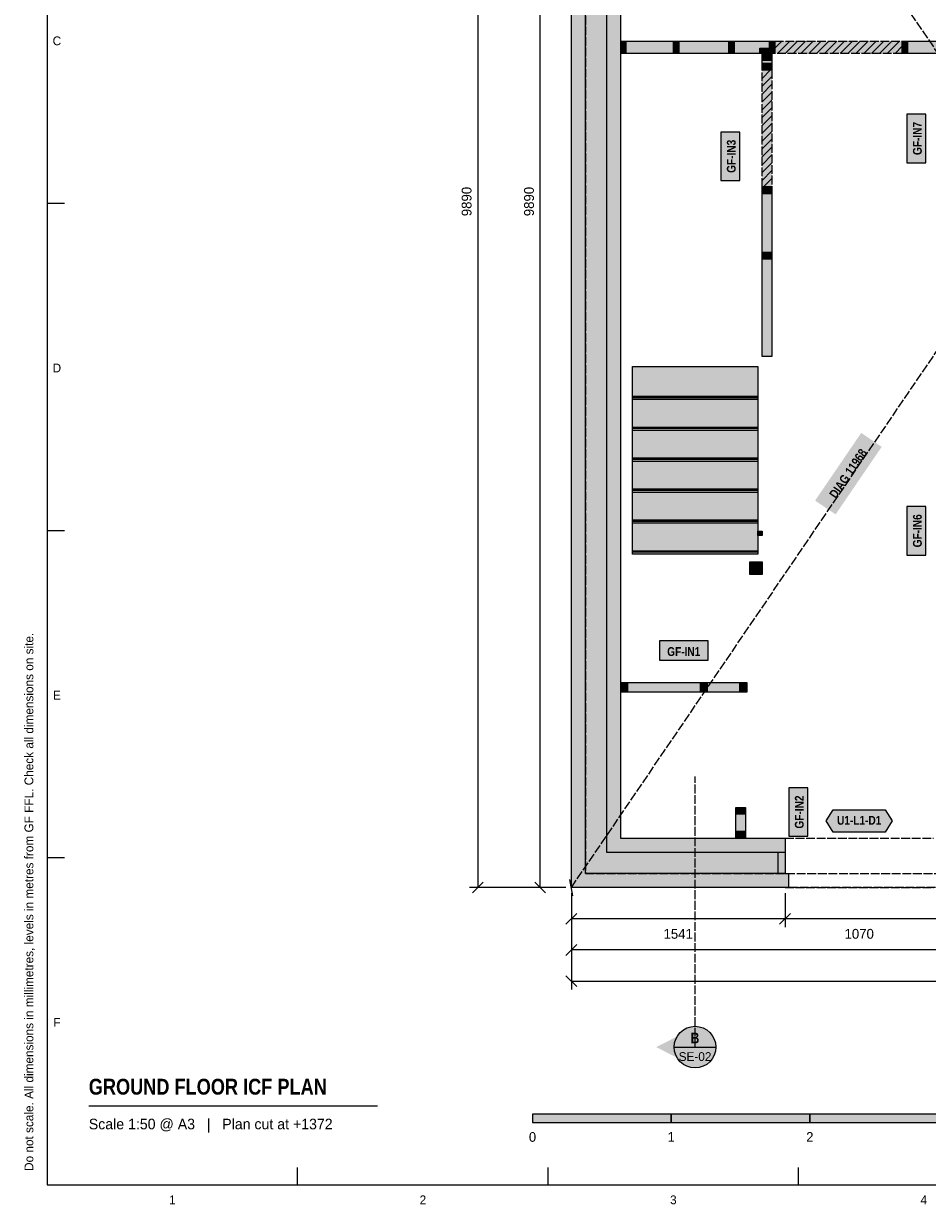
# Model space of a CAD drawing. Header units: millimetres. Extents: x 17 to 413, y 4 to 292.
# Tile 1 of 5: x 17 to 147, y 4 to 174. Entities that reach past the tile are written whole.
import ezdxf
from ezdxf.enums import TextEntityAlignment as Align

# ---------------------------------------------------------------- set-up
doc = ezdxf.new("R2010")
doc.units = ezdxf.units.MM
doc.linetypes.add('DASHED', pattern=[1.524, 1.27, -0.254])
for name, color, linetype in [('FILL-C_B2B2B5', 7, 'Continuous'), ('FILL-EPS', 7, 'Continuous'), ('FILL-INK', 7, 'Continuous'), ('FILL-RED', 7, 'Continuous'), ('FILL-TEAL_DK', 7, 'Continuous'), ('FILL-TIMBER', 7, 'Continuous'), ('FILL-WHITE', 7, 'Continuous'), ('LINE-C_85297A', 7, 'Continuous'), ('LINE-C_85297A-DASH', 7, 'DASHED'), ('LINE-INK', 7, 'Continuous'), ('LINE-INK-DASH', 7, 'DASHED'), ('LINE-RED', 7, 'Continuous'), ('LINE-RED-DASH', 7, 'DASHED'), ('LINE-STEEL_GREY', 7, 'Continuous'), ('LINE-STEEL_GREY-DASH', 7, 'DASHED'), ('LINE-TEAL_DK', 7, 'Continuous'), ('LINE-TIMBER_DK', 7, 'Continuous'), ('TEXT-C_85297A', 7, 'Continuous'), ('TEXT-INK', 7, 'Continuous'), ('TEXT-RED', 7, 'Continuous'), ('TEXT-STEEL_GREY', 7, 'Continuous'), ('TEXT-TEAL_DK', 7, 'Continuous')]:
    doc.layers.add(name, color=color, linetype=linetype)
doc.styles.add('OpenSansCondensed-Bold', font='OpenSansCondensed-Bold.ttf')

msp = doc.modelspace()

# ---------------------------------------------------------------- hatches: boundary and pattern name
at = {"layer": 'FILL-C_B2B2B5', "true_color": 0xb2b2b5}
h = msp.add_hatch(color=253, dxfattribs=at)
h.dxf.hatch_style = 1
h.paths.add_polyline_path([(111.04, 242.57), (100.68, 242.57), (100.68, 54.93), (126.42, 54.93), (126.42, 51.88), (97.63, 51.88), (97.63, 245.62), (111.04, 245.62)])
at = {"layer": 'FILL-EPS', "true_color": 0xccffff}
h = msp.add_hatch(color=7, dxfattribs=at)
h.dxf.hatch_style = 1
h.paths.add_polyline_path([(95.6, 247.65), (111.54, 247.65), (111.54, 245.64), (111.04, 245.64), (111.04, 245.62), (97.63, 245.62), (97.63, 51.88), (126.42, 51.88), (126.42, 51.86), (126.92, 51.86), (126.92, 49.85), (95.6, 49.85)])
h = msp.add_hatch(color=7, dxfattribs=at)
h.dxf.hatch_style = 1
h.paths.add_polyline_path([(111.04, 240.54), (102.71, 240.54), (102.71, 56.96), (126.42, 56.96), (126.42, 54.93), (100.68, 54.93), (100.68, 242.57), (111.04, 242.57)])
at = {"layer": 'FILL-INK', "true_color": 0x14141a}
h = msp.add_hatch(color=250, dxfattribs=at)
h.dxf.hatch_style = 1
h.paths.add_polyline_path([(90, 16), (110, 16), (110, 17.2), (90, 17.2)])
h = msp.add_hatch(color=250, dxfattribs=at)
h.dxf.hatch_style = 1
h.paths.add_polyline_path([(130, 16), (150, 16), (150, 17.2), (130, 17.2)])
at = {"layer": 'FILL-RED', "true_color": 0xb81a1f}
h = msp.add_hatch(color=242, dxfattribs=at)
h.dxf.hatch_style = 1
h.paths.add_polyline_path([(107.84, 26.85), (113.44, 24), (113.44, 29.7)])
at = {"layer": 'FILL-TEAL_DK', "true_color": 0x006b5c}
h = msp.add_hatch(color=126, dxfattribs=at)
h.dxf.hatch_style = 1
h.paths.add_polyline_path([(125.42, 51.89), (125.42, 54.93), (126.42, 54.93), (126.42, 51.89), (125.42, 51.89)])
at = {"layer": 'FILL-TIMBER', "true_color": 0xeddbb8}
h = msp.add_hatch(color=254, dxfattribs=at)
h.dxf.hatch_style = 1
h.paths.add_polyline_path([(103.48, 170.11), (103.18, 170.11), (102.72, 170.11), (102.72, 171.19), (102.72, 171.89), (103.02, 171.89), (103.48, 171.89), (103.48, 170.81)])
h = msp.add_hatch(color=254, dxfattribs=at)
h.dxf.hatch_style = 1
h.paths.add_polyline_path([(111.09, 170.11), (110.79, 170.11), (110.33, 170.11), (110.33, 171.19), (110.33, 171.89), (110.63, 171.89), (111.09, 171.89), (111.09, 170.81)])
h = msp.add_hatch(color=254, dxfattribs=at)
h.dxf.hatch_style = 1
h.paths.add_polyline_path([(119.09, 170.11), (118.79, 170.11), (118.33, 170.11), (118.33, 171.19), (118.33, 171.89), (118.63, 171.89), (119.09, 171.89), (119.09, 170.81)])
h = msp.add_hatch(color=254, dxfattribs=at)
h.dxf.hatch_style = 1
h.paths.add_polyline_path([(124.19, 170.11), (123.64, 170.11), (122.79, 170.11), (122.79, 170.57), (122.79, 170.87), (123.34, 170.87), (124.19, 170.87), (124.19, 170.41)])
h = msp.add_hatch(color=254, dxfattribs=at)
h.dxf.hatch_style = 1
h.paths.add_polyline_path([(124.95, 170.11), (124.65, 170.11), (124.19, 170.11), (124.19, 171.19), (124.19, 171.89), (124.49, 171.89), (124.95, 171.89), (124.95, 170.81)])
h = msp.add_hatch(color=254, dxfattribs=at)
h.dxf.hatch_style = 1
h.paths.add_polyline_path([(144.07, 170.11), (143.77, 170.11), (143.31, 170.11), (143.31, 171.19), (143.31, 171.89), (143.61, 171.89), (144.07, 171.89), (144.07, 170.81)])
h = msp.add_hatch(color=254, dxfattribs=at)
h.dxf.hatch_style = 1
h.paths.add_polyline_path([(124.52, 169.67), (124.52, 169.07), (123.69, 169.07), (123.12, 169.07), (123.12, 169.47), (123.12, 170.07), (123.95, 170.07), (124.52, 170.07)])
h = msp.add_hatch(color=254, dxfattribs=at)
h.dxf.hatch_style = 1
h.paths.add_polyline_path([(124.52, 168.32), (124.52, 167.72), (123.69, 167.72), (123.12, 167.72), (123.12, 168.12), (123.12, 168.72), (123.95, 168.72), (124.52, 168.72)])
h = msp.add_hatch(color=254, dxfattribs=at)
h.dxf.hatch_style = 1
h.paths.add_polyline_path([(124.52, 150.48), (124.52, 149.86), (123.63, 149.86), (123.12, 149.86), (123.12, 150.22), (123.12, 150.86), (123.99, 150.86), (124.52, 150.86)])
h = msp.add_hatch(color=254, dxfattribs=at)
h.dxf.hatch_style = 1
h.paths.add_polyline_path([(124.52, 141.24), (124.52, 140.46), (123.4, 140.46), (123.12, 140.46), (123.12, 140.67), (123.12, 141.46), (124.21, 141.46), (124.52, 141.46)])
h = msp.add_hatch(color=254, dxfattribs=at)
h.dxf.hatch_style = 1
h.paths.add_polyline_path([(103.72, 78.02), (103.32, 78.02), (102.72, 78.02), (102.72, 78.85), (102.72, 79.42), (103.12, 79.42), (103.72, 79.42), (103.72, 78.59)])
h = msp.add_hatch(color=254, dxfattribs=at)
h.dxf.hatch_style = 1
h.paths.add_polyline_path([(115.21, 78.02), (114.81, 78.02), (114.21, 78.02), (114.21, 78.85), (114.21, 79.42), (114.62, 79.42), (115.21, 79.42), (115.21, 78.59)])
h = msp.add_hatch(color=254, dxfattribs=at)
h.dxf.hatch_style = 1
h.paths.add_polyline_path([(120.91, 78.02), (120.51, 78.02), (119.91, 78.02), (119.91, 78.85), (119.91, 79.42), (120.31, 79.42), (120.91, 79.42), (120.91, 78.59)])
h = msp.add_hatch(color=254, dxfattribs=at)
h.dxf.hatch_style = 1
h.paths.add_polyline_path([(120.73, 61.41), (120.73, 61.01), (120.73, 60.41), (119.9, 60.41), (119.33, 60.41), (119.33, 60.81), (119.33, 61.41), (120.16, 61.41)])
h = msp.add_hatch(color=254, dxfattribs=at)
h.dxf.hatch_style = 1
h.paths.add_polyline_path([(120.73, 57.97), (120.73, 57.57), (120.73, 56.97), (119.9, 56.97), (119.33, 56.97), (119.33, 57.37), (119.33, 57.97), (120.16, 57.97)])
at = {"layer": 'FILL-WHITE', "true_color": 0xfaf5e8}
h = msp.add_hatch(color=7, dxfattribs=at)
h.dxf.hatch_style = 1
h.paths.add_polyline_path([(119.09, 170.11), (118.79, 170.11), (118.33, 170.11), (111.09, 170.11), (110.79, 170.11), (110.33, 170.11), (103.48, 170.11), (103.18, 170.11), (102.72, 170.11), (102.72, 171.19), (102.72, 171.89), (103.02, 171.89), (103.48, 171.89), (110.33, 171.89), (110.63, 171.89), (111.09, 171.89), (118.33, 171.89), (118.63, 171.89), (119.09, 171.89), (124.19, 171.89), (124.49, 171.89), (124.95, 171.89), (124.95, 170.81), (124.95, 170.11), (124.65, 170.11), (124.19, 170.11), (123.64, 170.11), (122.79, 170.11)])
at = {"layer": 'FILL-WHITE', "true_color": 0xffffff}
h = msp.add_hatch(color=7, dxfattribs=at)
h.dxf.hatch_style = 1
h.paths.add_polyline_path([(124.95, 170.11), (124.95, 171.89), (143.31, 171.89), (143.31, 170.11)])
at = {"layer": 'FILL-WHITE', "true_color": 0xfaf5e8}
h = msp.add_hatch(color=7, dxfattribs=at)
h.dxf.hatch_style = 1
h.paths.add_polyline_path([(143.31, 171.89), (143.61, 171.89), (144.07, 171.89), (149.58, 171.89), (149.88, 171.89), (150.34, 171.89), (158.33, 171.89), (158.63, 171.89), (159.09, 171.89), (166.33, 171.89), (166.63, 171.89), (167.09, 171.89), (174.33, 171.89), (174.63, 171.89), (175.09, 171.89), (182.33, 171.89), (182.63, 171.89), (183.09, 171.89), (186.35, 171.89), (186.65, 171.89), (187.11, 171.89), (187.11, 170.81), (187.11, 170.11), (186.81, 170.11), (186.35, 170.11), (183.09, 170.11), (182.79, 170.11), (182.33, 170.11), (175.09, 170.11), (174.79, 170.11), (174.33, 170.11), (167.09, 170.11), (166.79, 170.11), (166.33, 170.11), (159.09, 170.11), (158.79, 170.11), (158.33, 170.11), (152.12, 170.11), (151.42, 170.11), (150.34, 170.11), (150.04, 170.11), (149.58, 170.11), (144.07, 170.11), (143.77, 170.11), (143.31, 170.11), (143.31, 171.19)])
h = msp.add_hatch(color=7, dxfattribs=at)
h.dxf.hatch_style = 1
h.paths.add_polyline_path([(123.69, 167.72), (123.12, 167.72), (123.12, 168.12), (123.12, 168.72), (123.12, 169.07), (123.12, 169.47), (123.12, 170.07), (123.95, 170.07), (124.52, 170.07), (124.52, 169.67), (124.52, 169.07), (124.52, 168.72), (124.52, 168.32), (124.52, 167.72)])
at = {"layer": 'FILL-WHITE', "true_color": 0xffffff}
h = msp.add_hatch(color=7, dxfattribs=at)
h.dxf.hatch_style = 1
h.paths.add_polyline_path([(123.12, 150.86), (123.12, 167.72), (124.52, 167.72), (124.52, 150.86)])
h = msp.add_hatch(color=7, dxfattribs=at)
h.dxf.hatch_style = 1
h.paths.add_polyline_path([(146.74, 154.35), (146.74, 161.34), (143.98, 161.34), (143.98, 154.35)])
h = msp.add_hatch(color=7, dxfattribs=at)
h.dxf.hatch_style = 1
h.paths.add_polyline_path([(119.9, 151.77), (119.9, 158.76), (117.14, 158.76), (117.14, 151.77)])
at = {"layer": 'FILL-WHITE', "true_color": 0xfaf5e8}
h = msp.add_hatch(color=7, dxfattribs=at)
h.dxf.hatch_style = 1
h.paths.add_polyline_path([(123.12, 140.46), (123.12, 140.67), (123.12, 141.46), (123.12, 149.86), (123.12, 150.22), (123.12, 150.86), (123.99, 150.86), (124.52, 150.86), (124.52, 150.48), (124.52, 149.86), (124.52, 141.46), (124.52, 141.24), (124.52, 140.46), (124.52, 126.41), (123.12, 126.41)])
at = {"layer": 'FILL-WHITE', "true_color": 0xffffff}
h = msp.add_hatch(color=7, dxfattribs=at)
h.dxf.hatch_style = 1
h.paths.add_polyline_path([(104.42, 124.98), (122.48, 124.98), (122.48, 120.2), (104.42, 120.2)])
h = msp.add_hatch(color=7, dxfattribs=at)
h.dxf.hatch_style = 1
h.paths.add_polyline_path([(104.42, 120.7), (122.48, 120.7), (122.48, 120.52), (104.42, 120.52)])
h = msp.add_hatch(color=7, dxfattribs=at)
h.dxf.hatch_style = 1
h.paths.add_polyline_path([(104.42, 120.52), (122.48, 120.52), (122.48, 115.74), (104.42, 115.74)])
h = msp.add_hatch(color=7, dxfattribs=at)
h.dxf.hatch_style = 1
h.paths.add_polyline_path([(104.42, 116.24), (122.48, 116.24), (122.48, 116.06), (104.42, 116.06)])
h = msp.add_hatch(color=7, dxfattribs=at)
h.dxf.hatch_style = 1
h.paths.add_polyline_path([(104.42, 116.06), (122.48, 116.06), (122.48, 111.28), (104.42, 111.28)])
h = msp.add_hatch(color=7, dxfattribs=at)
h.dxf.hatch_style = 1
h.paths.add_polyline_path([(133.71, 103.64), (140.36, 113.39), (137.41, 115.4), (130.76, 105.64)])
h = msp.add_hatch(color=7, dxfattribs=at)
h.dxf.hatch_style = 1
h.paths.add_polyline_path([(104.42, 111.78), (122.48, 111.78), (122.48, 111.6), (104.42, 111.6)])
h = msp.add_hatch(color=7, dxfattribs=at)
h.dxf.hatch_style = 1
h.paths.add_polyline_path([(104.42, 111.6), (122.48, 111.6), (122.48, 106.82), (104.42, 106.82)])
h = msp.add_hatch(color=7, dxfattribs=at)
h.dxf.hatch_style = 1
h.paths.add_polyline_path([(104.42, 107.32), (122.48, 107.32), (122.48, 107.14), (104.42, 107.14)])
h = msp.add_hatch(color=7, dxfattribs=at)
h.dxf.hatch_style = 1
h.paths.add_polyline_path([(104.42, 107.14), (122.48, 107.14), (122.48, 102.36), (104.42, 102.36)])
h = msp.add_hatch(color=7, dxfattribs=at)
h.dxf.hatch_style = 1
h.paths.add_polyline_path([(146.74, 97.78), (146.74, 104.77), (143.98, 104.77), (143.98, 97.78)])
h = msp.add_hatch(color=7, dxfattribs=at)
h.dxf.hatch_style = 1
h.paths.add_polyline_path([(104.42, 102.86), (122.48, 102.86), (122.48, 102.68), (104.42, 102.68)])
h = msp.add_hatch(color=7, dxfattribs=at)
h.dxf.hatch_style = 1
h.paths.add_polyline_path([(104.42, 102.68), (122.48, 102.68), (122.48, 97.9), (104.42, 97.9)])
h = msp.add_hatch(color=7, dxfattribs=at)
h.dxf.hatch_style = 1
h.paths.add_polyline_path([(122.48, 101.24), (123.12, 101.24), (123.12, 100.6), (122.48, 100.6)])
h = msp.add_hatch(color=7, dxfattribs=at)
h.dxf.hatch_style = 1
h.paths.add_polyline_path([(104.42, 98.4), (122.48, 98.4), (122.48, 98.22), (104.42, 98.22)])
h = msp.add_hatch(color=7, dxfattribs=at)
h.dxf.hatch_style = 1
h.paths.add_polyline_path([(121.32, 96.8), (123.12, 96.8), (123.12, 95), (121.32, 95)])
h = msp.add_hatch(color=7, dxfattribs=at)
h.dxf.hatch_style = 1
h.paths.add_polyline_path([(108.32, 82.64), (115.31, 82.64), (115.31, 85.4), (108.32, 85.4)])
at = {"layer": 'FILL-WHITE', "true_color": 0xfaf5e8}
h = msp.add_hatch(color=7, dxfattribs=at)
h.dxf.hatch_style = 1
h.paths.add_polyline_path([(102.72, 78.02), (102.72, 78.85), (102.72, 79.42), (103.12, 79.42), (103.72, 79.42), (114.21, 79.42), (114.62, 79.42), (115.21, 79.42), (119.91, 79.42), (120.31, 79.42), (120.91, 79.42), (120.91, 78.59), (120.91, 78.02), (120.51, 78.02), (119.91, 78.02), (115.21, 78.02), (114.81, 78.02), (114.21, 78.02), (103.72, 78.02), (103.32, 78.02)])
at = {"layer": 'FILL-WHITE', "true_color": 0xffffff}
h = msp.add_hatch(color=7, dxfattribs=at)
h.dxf.hatch_style = 1
h.paths.add_polyline_path([(129.71, 57.25), (129.71, 64.24), (126.95, 64.24), (126.95, 57.25)])
at = {"layer": 'FILL-WHITE', "true_color": 0xfaf5e8}
h = msp.add_hatch(color=7, dxfattribs=at)
h.dxf.hatch_style = 1
h.paths.add_polyline_path([(120.73, 57.57), (120.73, 56.97), (119.9, 56.97), (119.33, 56.97), (119.33, 57.37), (119.33, 57.97), (119.33, 60.41), (119.33, 60.81), (119.33, 61.41), (120.16, 61.41), (120.73, 61.41), (120.73, 61.01), (120.73, 60.41), (120.73, 57.97)])
at = {"layer": 'FILL-WHITE', "true_color": 0xffffff}
h = msp.add_hatch(color=7, dxfattribs=at)
h.dxf.hatch_style = 1
h.paths.add_polyline_path([(132.36, 59.46), (133.36, 61.06), (140.88, 61.06), (141.88, 59.46), (140.88, 57.86), (133.36, 57.86)])
h = msp.add_hatch(color=7, dxfattribs=at)
h.dxf.hatch_style = 1
h.paths.add_polyline_path([(116.44, 26.85), (116.34, 27.63), (116.04, 28.35), (115.56, 28.97), (114.94, 29.45), (114.22, 29.75), (113.44, 29.85), (112.66, 29.75), (111.94, 29.45), (111.32, 28.97), (110.84, 28.35), (110.54, 27.63), (110.44, 26.85), (110.54, 26.07), (110.84, 25.35), (111.32, 24.73), (111.94, 24.25), (112.66, 23.95), (113.44, 23.85), (114.22, 23.95), (114.94, 24.25), (115.56, 24.73), (116.04, 25.35), (116.34, 26.07)])
h = msp.add_hatch(color=7, dxfattribs=at)
h.dxf.hatch_style = 1
h.paths.add_polyline_path([(110, 16), (130, 16), (130, 17.2), (110, 17.2)])

# ---------------------------------------------------------------- linework, layer by layer
at = {"layer": 'LINE-C_85297A', "lineweight": 5}
msp.add_line((95.82, 48.67), (95.38, 51.03), dxfattribs=at)
at = {"layer": 'LINE-C_85297A-DASH', "lineweight": 5}
for p, q in [((95.6, 49.85), (230.4, 247.65)), ((95.6, 247.65), (230.4, 49.85))]:
    msp.add_line(p, q, dxfattribs=at)
at = {"layer": 'LINE-INK', "lineweight": 5}
for p, q in [((82.1, 247.65), (82.1, 49.85)), ((91.1, 49.85), (91.1, 247.65)), ((20, 148.5), (22.5, 148.5)), ((20, 101.33), (22.5, 101.33)), ((20, 54.17), (22.5, 54.17)), ((94.8, 49.85), (80.9, 49.85)), ((82.88, 50.63), (81.32, 49.07)), ((94.8, 49.85), (89.9, 49.85)), ((91.88, 49.07), (90.32, 50.63)), ((95.6, 49.05), (95.6, 44.15)), ((95.6, 49.05), (95.6, 39.65)), ((95.6, 49.05), (95.6, 35.15)), ((126.42, 49.05), (126.42, 44.15)), ((96.38, 46.13), (94.82, 44.57)), ((127.2, 46.13), (125.64, 44.57)), ((230.4, 45.35), (95.6, 45.35)), ((96.38, 41.63), (94.82, 40.07)), ((230.4, 40.85), (95.6, 40.85)), ((94.82, 37.13), (96.38, 35.57)), ((95.6, 36.35), (230.4, 36.35)), ((26, 18.4), (67.63, 18.4)), ((56.12, 7), (56.12, 9.5)), ((92.25, 7), (92.25, 9.5)), ((128.38, 7), (128.38, 9.5))]:
    msp.add_line(p, q, dxfattribs=at)
for points in [[(20, 7), (413, 7), (413, 290), (20, 290)], [(95.6, 49.85), (95.6, 247.65), (111.54, 247.65), (111.54, 245.64), (111.04, 245.64), (111.04, 240.54), (102.71, 240.54), (102.71, 56.96), (126.42, 56.96), (126.42, 51.86), (126.92, 51.86), (126.92, 49.85)], [(119.09, 170.11), (118.79, 170.11), (118.33, 170.11), (111.09, 170.11), (110.79, 170.11), (110.33, 170.11), (103.48, 170.11), (103.18, 170.11), (102.72, 170.11), (102.72, 170.11), (102.72, 170.11), (102.72, 170.11), (102.72, 171.19), (102.72, 171.89), (102.72, 171.89), (102.72, 171.89), (102.72, 171.89), (103.02, 171.89), (103.48, 171.89), (110.33, 171.89), (110.63, 171.89), (111.09, 171.89), (118.33, 171.89), (118.63, 171.89), (119.09, 171.89), (124.19, 171.89), (124.49, 171.89), (124.95, 171.89), (124.95, 171.89), (124.95, 171.89), (124.95, 171.89), (124.95, 170.81), (124.95, 170.11), (124.95, 170.11), (124.95, 170.11), (124.95, 170.11), (124.65, 170.11), (124.19, 170.11), (123.64, 170.11), (122.79, 170.11)], [(123.69, 167.72), (123.12, 167.72), (123.12, 168.12), (123.12, 168.72), (123.12, 169.07), (123.12, 169.47), (123.12, 170.07), (123.95, 170.07), (124.52, 170.07), (124.52, 169.67), (124.52, 169.07), (124.52, 168.72), (124.52, 168.32), (124.52, 167.72)], [(146.74, 154.35), (146.74, 161.34), (143.98, 161.34), (143.98, 154.35)], [(119.9, 151.77), (119.9, 158.76), (117.14, 158.76), (117.14, 151.77)], [(123.12, 140.46), (123.12, 140.67), (123.12, 141.46), (123.12, 149.86), (123.12, 150.22), (123.12, 150.86), (123.12, 150.86), (123.99, 150.86), (124.52, 150.86), (124.52, 150.86), (124.52, 150.48), (124.52, 149.86), (124.52, 141.46), (124.52, 141.24), (124.52, 140.46), (124.52, 126.41), (124.52, 126.41), (123.12, 126.41), (123.12, 126.41)], [(104.42, 124.98), (104.42, 124.98), (122.48, 124.98), (122.48, 120.2), (122.48, 120.2), (104.42, 120.2)], [(104.42, 120.7), (104.42, 120.7), (104.42, 120.7), (122.48, 120.7), (122.48, 120.52), (122.48, 120.52), (122.48, 120.52), (122.48, 120.52), (104.42, 120.52), (104.42, 120.7)], [(104.42, 120.52), (104.42, 120.52), (122.48, 120.52), (122.48, 115.74), (122.48, 115.74), (104.42, 115.74)], [(104.42, 116.24), (104.42, 116.24), (104.42, 116.24), (122.48, 116.24), (122.48, 116.06), (122.48, 116.06), (122.48, 116.06), (122.48, 116.06), (104.42, 116.06), (104.42, 116.24)], [(104.42, 116.06), (104.42, 116.06), (122.48, 116.06), (122.48, 111.28), (122.48, 111.28), (104.42, 111.28)], [(104.42, 111.78), (104.42, 111.78), (104.42, 111.78), (122.48, 111.78), (122.48, 111.6), (122.48, 111.6), (122.48, 111.6), (122.48, 111.6), (104.42, 111.6), (104.42, 111.78)], [(104.42, 111.6), (104.42, 111.6), (122.48, 111.6), (122.48, 106.82), (122.48, 106.82), (104.42, 106.82)], [(104.42, 107.32), (104.42, 107.32), (104.42, 107.32), (122.48, 107.32), (122.48, 107.14), (122.48, 107.14), (122.48, 107.14), (122.48, 107.14), (104.42, 107.14), (104.42, 107.32)], [(104.42, 107.14), (104.42, 107.14), (122.48, 107.14), (122.48, 102.36), (122.48, 102.36), (104.42, 102.36)], [(146.74, 97.78), (146.74, 104.77), (143.98, 104.77), (143.98, 97.78)], [(104.42, 102.86), (104.42, 102.86), (104.42, 102.86), (122.48, 102.86), (122.48, 102.68), (122.48, 102.68), (122.48, 102.68), (122.48, 102.68), (104.42, 102.68), (104.42, 102.86)], [(104.42, 102.68), (104.42, 102.68), (122.48, 102.68), (122.48, 97.9), (122.48, 97.9), (104.42, 97.9)], [(122.48, 101.24), (123.12, 101.24), (123.12, 100.6), (122.48, 100.6)], [(104.42, 98.4), (104.42, 98.4), (104.42, 98.4), (122.48, 98.4), (122.48, 98.22), (122.48, 98.22), (122.48, 98.22), (122.48, 98.22), (104.42, 98.22), (104.42, 98.4)], [(121.32, 96.8), (123.12, 96.8), (123.12, 95), (121.32, 95)], [(108.32, 82.64), (115.31, 82.64), (115.31, 85.4), (108.32, 85.4)], [(102.72, 78.02), (102.72, 78.85), (102.72, 79.42), (103.12, 79.42), (103.72, 79.42), (114.21, 79.42), (114.62, 79.42), (115.21, 79.42), (119.91, 79.42), (120.31, 79.42), (120.91, 79.42), (120.91, 78.59), (120.91, 78.02), (120.51, 78.02), (119.91, 78.02), (115.21, 78.02), (114.81, 78.02), (114.21, 78.02), (103.72, 78.02), (103.32, 78.02)], [(129.71, 57.25), (129.71, 64.24), (126.95, 64.24), (126.95, 57.25)], [(120.73, 57.57), (120.73, 56.97), (119.9, 56.97), (119.33, 56.97), (119.33, 57.37), (119.33, 57.97), (119.33, 60.41), (119.33, 60.81), (119.33, 61.41), (119.33, 61.41), (120.16, 61.41), (120.73, 61.41), (120.73, 61.41), (120.73, 61.01), (120.73, 60.41), (120.73, 57.97)], [(90, 16), (110, 16), (110, 17.2), (90, 17.2)], [(110, 16), (130, 16), (130, 17.2), (110, 17.2)], [(130, 16), (150, 16), (150, 17.2), (130, 17.2)]]:
    msp.add_lwpolyline(points, close=True, dxfattribs=at)
msp.add_lwpolyline([(149.58, 170.11), (144.07, 170.11), (143.77, 170.11), (143.31, 170.11), (143.31, 171.19), (143.31, 171.89), (143.61, 171.89), (144.07, 171.89), (149.58, 171.89)], dxfattribs=at)
at = {"layer": 'LINE-INK-DASH', "lineweight": 5}
for p, q in [((126.42, 56.96), (147.82, 56.96)), ((126.42, 49.85), (147.82, 49.85))]:
    msp.add_line(p, q, dxfattribs=at)
for points in [[(124.95, 170.11), (124.95, 171.89), (143.31, 171.89), (143.31, 170.11)], [(123.12, 150.86), (123.12, 167.72), (124.52, 167.72), (124.52, 150.86)]]:
    msp.add_lwpolyline(points, close=True, dxfattribs=at)
at = {"layer": 'LINE-RED', "lineweight": 5}
msp.add_line((110.44, 26.85), (116.44, 26.85), dxfattribs=at)
msp.add_circle((113.44, 26.85), 3, dxfattribs=at)
at = {"layer": 'LINE-RED-DASH', "lineweight": 5}
msp.add_line((113.44, 26.85), (113.44, 65.85), dxfattribs=at)
at = {"layer": 'LINE-STEEL_GREY', "lineweight": 5}
msp.add_lwpolyline([(111.04, 242.57), (100.68, 242.57), (100.68, 54.93), (126.42, 54.93), (126.42, 51.88), (97.63, 51.88), (97.63, 245.62), (111.04, 245.62)], close=True, dxfattribs=at)
at = {"layer": 'LINE-STEEL_GREY-DASH', "lineweight": 5}
for points in [[(95.6, 247.65), (95.58, 247.67), (95.6, 247.65), (230.4, 247.65), (230.4, 49.85), (230.41, 49.84), (230.45, 49.8), (230.42, 49.83), (230.41, 49.84), (230.41, 49.84), (230.4, 49.85), (230.4, 49.85), (95.6, 49.85)], [(228.37, 51.88), (228.37, 245.62), (97.63, 245.62), (97.63, 51.88)]]:
    msp.add_lwpolyline(points, close=True, dxfattribs=at)
at = {"layer": 'LINE-TEAL_DK', "lineweight": 5}
for points in [[(132.36, 59.46), (133.36, 61.06), (140.88, 61.06), (141.88, 59.46), (140.88, 57.86), (133.36, 57.86)], [(125.42, 51.89), (125.42, 51.89), (125.42, 54.93), (125.42, 54.93), (125.42, 54.93), (125.42, 54.93), (126.42, 54.93), (126.42, 54.93), (126.42, 54.93), (126.42, 54.93), (126.42, 51.89), (126.42, 51.89), (126.42, 51.89), (126.42, 51.89), (125.42, 51.89), (125.42, 51.89)]]:
    msp.add_lwpolyline(points, close=True, dxfattribs=at)
at = {"layer": 'LINE-TIMBER_DK', "lineweight": 5}
for p, q in [((124.95, 170.87), (125.97, 171.89)), ((125.32, 170.11), (127.1, 171.89)), ((126.45, 170.11), (128.23, 171.89)), ((127.58, 170.11), (129.36, 171.89)), ((128.71, 170.11), (130.49, 171.89)), ((129.85, 170.11), (131.63, 171.89)), ((130.98, 170.11), (132.76, 171.89)), ((132.11, 170.11), (133.89, 171.89)), ((133.24, 170.11), (135.02, 171.89)), ((134.37, 170.11), (136.15, 171.89)), ((135.5, 170.11), (137.28, 171.89)), ((136.63, 170.11), (138.41, 171.89)), ((137.77, 170.11), (139.55, 171.89)), ((138.9, 170.11), (140.68, 171.89)), ((140.03, 170.11), (141.81, 171.89)), ((141.16, 170.11), (142.94, 171.89)), ((142.29, 170.11), (143.31, 171.13)), ((123.12, 166.51), (124.33, 167.72)), ((123.12, 167.64), (123.2, 167.72)), ((123.12, 165.38), (124.52, 166.78)), ((123.12, 164.25), (124.52, 165.65)), ((123.12, 163.12), (124.52, 164.52)), ((123.12, 161.98), (124.52, 163.38)), ((123.12, 160.85), (124.52, 162.25)), ((123.12, 159.72), (124.52, 161.12)), ((123.12, 158.59), (124.52, 159.99)), ((123.12, 157.46), (124.52, 158.86)), ((123.12, 156.33), (124.52, 157.73)), ((123.12, 155.2), (124.52, 156.6)), ((123.12, 154.06), (124.52, 155.46)), ((123.12, 152.93), (124.52, 154.33)), ((123.12, 151.8), (124.52, 153.2)), ((123.31, 150.86), (124.52, 152.07)), ((124.44, 150.86), (124.52, 150.94))]:
    msp.add_line(p, q, dxfattribs=at)
for points in [[(103.48, 170.11), (103.18, 170.11), (102.72, 170.11), (102.72, 171.19), (102.72, 171.89), (103.02, 171.89), (103.48, 171.89), (103.48, 170.81)], [(111.09, 170.11), (110.79, 170.11), (110.33, 170.11), (110.33, 171.19), (110.33, 171.89), (110.63, 171.89), (111.09, 171.89), (111.09, 170.81)], [(119.09, 170.11), (118.79, 170.11), (118.33, 170.11), (118.33, 171.19), (118.33, 171.89), (118.63, 171.89), (119.09, 171.89), (119.09, 170.81)], [(124.19, 170.11), (123.64, 170.11), (122.79, 170.11), (122.79, 170.57), (122.79, 170.87), (123.34, 170.87), (124.19, 170.87), (124.19, 170.41)], [(124.95, 170.11), (124.65, 170.11), (124.19, 170.11), (124.19, 171.19), (124.19, 171.89), (124.49, 171.89), (124.95, 171.89), (124.95, 170.81)], [(144.07, 170.11), (143.77, 170.11), (143.31, 170.11), (143.31, 171.19), (143.31, 171.89), (143.61, 171.89), (144.07, 171.89), (144.07, 170.81)], [(124.52, 169.67), (124.52, 169.07), (123.69, 169.07), (123.12, 169.07), (123.12, 169.47), (123.12, 170.07), (123.95, 170.07), (124.52, 170.07)], [(124.52, 168.32), (124.52, 167.72), (123.69, 167.72), (123.12, 167.72), (123.12, 168.12), (123.12, 168.72), (123.95, 168.72), (124.52, 168.72)], [(124.52, 150.48), (124.52, 149.86), (123.63, 149.86), (123.12, 149.86), (123.12, 150.22), (123.12, 150.86), (123.99, 150.86), (124.52, 150.86)], [(124.52, 141.24), (124.52, 140.46), (123.4, 140.46), (123.12, 140.46), (123.12, 140.67), (123.12, 141.46), (124.21, 141.46), (124.52, 141.46)], [(103.72, 78.02), (103.32, 78.02), (102.72, 78.02), (102.72, 78.85), (102.72, 79.42), (103.12, 79.42), (103.72, 79.42), (103.72, 78.59)], [(115.21, 78.02), (114.81, 78.02), (114.21, 78.02), (114.21, 78.85), (114.21, 79.42), (114.62, 79.42), (115.21, 79.42), (115.21, 78.59)], [(120.91, 78.02), (120.51, 78.02), (119.91, 78.02), (119.91, 78.85), (119.91, 79.42), (120.31, 79.42), (120.91, 79.42), (120.91, 78.59)], [(120.73, 61.41), (120.73, 61.01), (120.73, 60.41), (119.9, 60.41), (119.33, 60.41), (119.33, 60.81), (119.33, 61.41), (120.16, 61.41)], [(120.73, 57.97), (120.73, 57.57), (120.73, 56.97), (119.9, 56.97), (119.33, 56.97), (119.33, 57.37), (119.33, 57.97), (120.16, 57.97)]]:
    msp.add_lwpolyline(points, close=True, dxfattribs=at)

# ---------------------------------------------------------------- texts
at = {"layer": 'TEXT-C_85297A', "style": 'OpenSansCondensed-Bold'}
msp.add_text('DIAG 11968', height=1.27, rotation=55.7257, dxfattribs=at).set_placement((136.04, 109.19), align=Align.CENTER)
at = {"layer": 'TEXT-INK', "style": 'OpenSansCondensed-Bold'}
for s, p in [('GF-IN7', (146.14, 157.84)), ('GF-IN3', (119.3, 155.27)), ('GF-IN6', (146.14, 101.28)), ('GF-IN2', (129.11, 60.74))]:
    msp.add_text(s, height=1.27, rotation=90, dxfattribs=at).set_placement(p, align=Align.CENTER)
at = {"layer": 'TEXT-INK'}
for p in [(81.2, 148.75), (90.2, 148.75)]:
    msp.add_text('9890', height=1.422, rotation=90, dxfattribs=at).set_placement(p, align=Align.CENTER)
at = {"layer": 'TEXT-INK', "style": 'OpenSansCondensed-Bold'}
msp.add_text('GF-IN1', height=1.27, dxfattribs=at).set_placement((111.81, 83.24), align=Align.CENTER)
at = {"layer": 'TEXT-INK'}
for s, height, p in [('1541', 1.422, (111.01, 42.47)), ('1070', 1.422, (137.12, 42.47)), ('0', 1.4, (90, 13.2)), ('1', 1.4, (110, 13.2)), ('2', 1.4, (130, 13.2))]:
    msp.add_text(s, height=height, dxfattribs=at).set_placement(p, align=Align.CENTER)
at = {"layer": 'TEXT-INK', "style": 'OpenSansCondensed-Bold'}
msp.add_text('GROUND FLOOR ICF PLAN', height=2.286, dxfattribs=at).set_placement((26, 20))
at = {"layer": 'TEXT-RED', "style": 'OpenSansCondensed-Bold'}
msp.add_text('B', height=1.52, dxfattribs=at).set_placement((113.44, 27.4), align=Align.CENTER)
at = {"layer": 'TEXT-RED'}
msp.add_text('SE-02', height=1.27, dxfattribs=at).set_placement((113.44, 24.85), align=Align.CENTER)
at = {"layer": 'TEXT-STEEL_GREY'}
for s, p in [('C', (21.4, 171.28)), ('D', (21.4, 124.12)), ('E', (21.4, 76.95)), ('F', (21.4, 29.78)), ('1', (38.06, 4.2)), ('2', (74.19, 4.2)), ('3', (110.31, 4.2)), ('4', (146.44, 4.2))]:
    msp.add_text(s, height=1.27, dxfattribs=at).set_placement(p, align=Align.CENTER)
msp.add_text('Do not scale. All dimensions in millimetres, levels in metres from GF FFL. Check all dimensions on site.', height=1.27, rotation=90, dxfattribs=at).set_placement((18, 9))
msp.add_text('Scale 1:50 @ A3   |   Plan cut at +1372', height=1.524, dxfattribs=at).set_placement((26, 15))
at = {"layer": 'TEXT-TEAL_DK', "style": 'OpenSansCondensed-Bold'}
msp.add_text('U1-L1-D1', height=1.27, dxfattribs=at).set_placement((137.12, 58.91), align=Align.CENTER)

doc.saveas('drawing.dxf')
